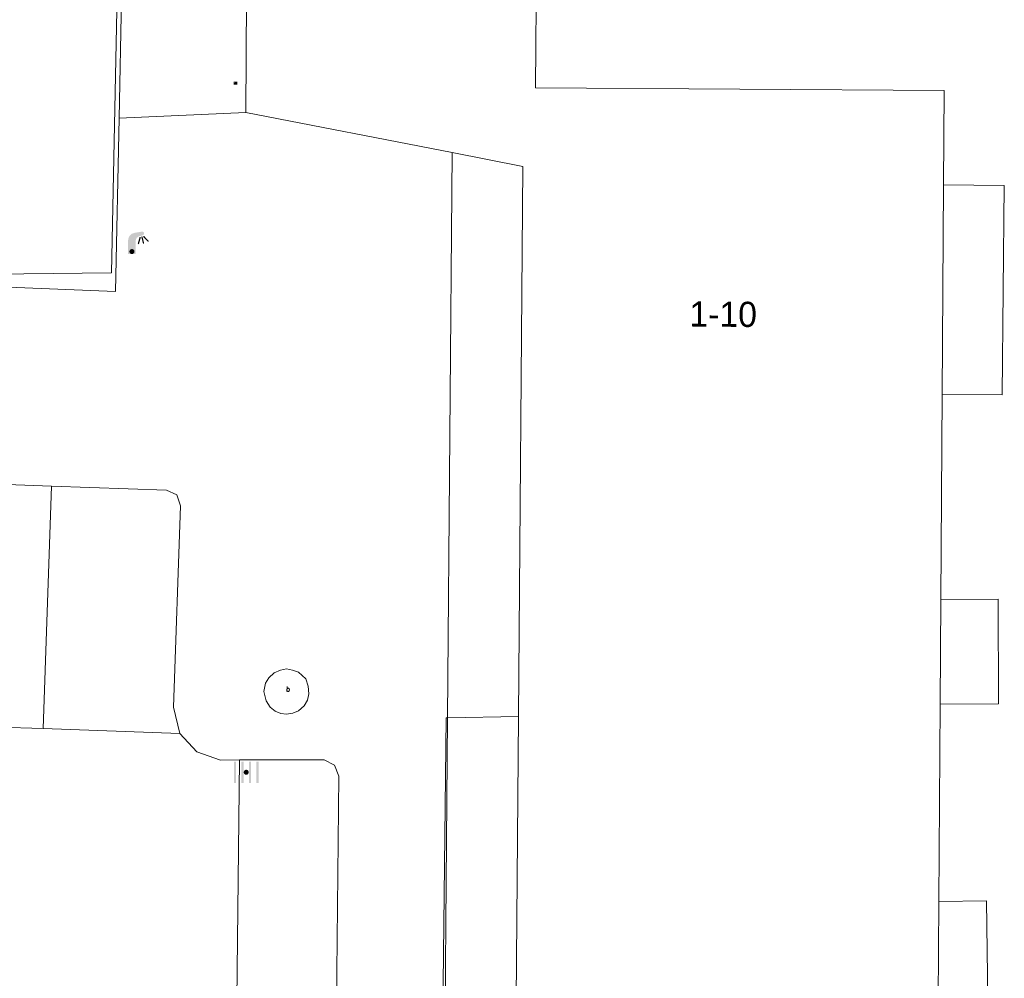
# Model space of a CAD drawing. Header units: metres. Extents: x 197457 to 198138, y 353986 to 354984.
# Tile 63 of 217: x 197961 to 197981, y 354031 to 354050. Entities that reach past the tile are written whole.
import ezdxf
from ezdxf.enums import TextEntityAlignment as Align

# ---------------------------------------------------------------- set-up
doc = ezdxf.new("R2010")
doc.units = ezdxf.units.M
doc.header["$MEASUREMENT"] = 0
for name, color, linetype, lineweight, true_color in [('elektrakast', 7, 'Continuous', 0, 0x104b6e), ('kolk', 7, 'Continuous', 0, 0x104b6e), ('lichtmast', 7, 'Continuous', 0, 0x104b6e)]:
    doc.layers.add(name, color=color, linetype=linetype, lineweight=lineweight, true_color=true_color)
for name, color, linetype, lineweight in [('Grens beheer openbare ruimte wegbeheer', 253, 'Continuous', 0), ('Grens gebouw op maaiveld onder overbouw', 1, 'Continuous', 13), ('grens individueel parkeervak', 7, 'Continuous', 0), ('grens WOZ object', 7, 'Continuous', 0), ('hoofdgebouw', 1, 'Continuous', 0), ('huisnummerreeks BGT', 7, 'Continuous', 0), ('kant verharding', 7, 'Continuous', 0), ('overbouw', 1, 'Continuous', 13), ('raster geen IMGeo', 7, 'Continuous', 0), ('weginrichtingselement', 7, 'Continuous', 0)]:
    doc.layers.add(name, color=color, linetype=linetype, lineweight=lineweight)
doc.styles.add('Style-STANDARD', font='STANDARD.shx')
doc.styles.add('Style-WORKING', font='WORKING.shx')

# ---------------------------------------------------------------- blocks, each defined once
blk = doc.blocks.new('kolk')
at = {"layer": 'kolk', "linetype": 'Continuous', "lineweight": 0, "true_color": 0xbd2877}
for points in [[(-0.489, -0.425), (-0.489, 0), (-0.489, 0.425), (-0.404, 0.425), (-0.404, 0), (-0.404, -0.425)], [(-0.191, -0.425), (-0.191, 0), (-0.191, 0.425), (-0.106, 0.425), (-0.106, 0), (-0.106, -0.425)], [(0.106, -0.425), (0.106, 0), (0.106, 0.425), (0.191, 0.425), (0.191, 0), (0.191, -0.425)], [(0.404, -0.425), (0.404, 0), (0.404, 0.425), (0.489, 0.425), (0.489, 0), (0.489, -0.425)]]:
    blk.add_hatch(color=232, dxfattribs=at).paths.add_polyline_path(points)
at = {"layer": 'kolk', "linetype": 'Continuous', "lineweight": 0, "true_color": 0x681648}
blk.add_hatch(color=219, dxfattribs=at).paths.add_polyline_path([(0.1, 0, 1), (-0.1, 0, 1)])
blk = doc.blocks.new('lichtmast')
at = {"layer": 'lichtmast', "linetype": 'Continuous', "lineweight": 0, "true_color": 0xbd2877}
for points in [[(0.15, 0.419, -0.344151), (0.301, 0.613), (0.428, 0.645, 0.960861), (0.398, 0.791), (0.101, 0.742, 0.366629), (-0.15, 0.446), (-0.15, -0.1), (0, -0.1, -0.414214), (-0.1, 0, -1), (0.1, 0, -0.414214), (0, -0.1), (0.15, -0.1)], [(0.351, 0.55, 1), (0.303, 0.564), (0.234, 0.323, 1), (0.283, 0.31)], [(0.424, 0.581, 1), (0.376, 0.569), (0.436, 0.326, 1), (0.485, 0.339)], [(0.489, 0.61, 1), (0.453, 0.575), (0.626, 0.396, 1), (0.662, 0.43)]]:
    blk.add_hatch(color=232, dxfattribs=at).paths.add_polyline_path(points)
at = {"layer": 'lichtmast', "linetype": 'Continuous', "lineweight": 0, "true_color": 0x681648}
blk.add_hatch(color=219, dxfattribs=at).paths.add_polyline_path([(-0.1, 0, 1), (0.1, 0, 1)])
blk = doc.blocks.new('kast_1')
at = {"layer": 'elektrakast', "linetype": 'Continuous', "lineweight": 0, "true_color": 0xbd2877}
h = blk.add_hatch(color=232, dxfattribs=at)
edge = h.paths.add_edge_path()
edge.add_arc((0, 0), 0.1, 0, 360)
edge.add_line((0, -0.1), (0.34, -0.1))
edge.add_line((0.34, -0.1), (0.34, 0.47))
edge.add_line((0.34, 0.47), (-0.34, 0.47))
edge.add_line((-0.34, 0.47), (-0.34, -0.1))
edge.add_line((-0.34, -0.1), (0, -0.1))
edge = h.paths.add_edge_path(flags=16)
edge.add_arc((-0.2, 0.31), 0.0607, 0, 360)
at = {"layer": 'elektrakast', "linetype": 'Continuous', "lineweight": 0, "true_color": 0x681648}
blk.add_hatch(color=219, dxfattribs=at).paths.add_polyline_path([(-0.1, 0, 1), (0.1, 0, 1)])
at = {"layer": 'elektrakast', "color": 232, "linetype": 'Continuous', "lineweight": 0, "true_color": 0xbd2877, "extrusion": (0, 0, -1)}
blk.add_solid([(-0.34, 0.65), (0.34, 0.65), (-0.34, 0.55), (0.34, 0.55)], dxfattribs=at)

msp = doc.modelspace()

# ---------------------------------------------------------------- linework, layer by layer
at = {"layer": 'Grens beheer openbare ruimte wegbeheer', "linetype": 'Continuous', "lineweight": 0}
msp.add_line((197963.397, 354047.952), (197965.91, 354048.064), dxfattribs=at)
at = {"layer": 'Grens gebouw op maaiveld onder overbouw', "linetype": 'Continuous', "lineweight": 13}
msp.add_line((197971.317, 354036.08), (197971.173, 354018.021), dxfattribs=at)
at = {"layer": 'Grens gebouw op maaiveld onder overbouw', "linetype": 'Continuous', "lineweight": 13, "flags": 128}
msp.add_lwpolyline([(197970.002, 354047.266), (197971.404, 354046.993), (197971.317, 354036.08)], dxfattribs=at)
at = {"layer": 'grens individueel parkeervak', "linetype": 'Continuous', "lineweight": 0}
for p, q in [((197959.563, 354040.742), (197962.053, 354040.652)), ((197961.888, 354035.839), (197962.053, 354040.652)), ((197961.888, 354035.839), (197959.39, 354035.93)), ((197964.602, 354035.74), (197961.888, 354035.839)), ((197965.787, 354035.218), (197965.727, 354029.749))]:
    msp.add_line(p, q, dxfattribs=at)
at = {"layer": 'grens individueel parkeervak', "linetype": 'Continuous', "lineweight": 0, "flags": 128}
for points in [[(197962.053, 354040.652), (197964.338, 354040.569), (197964.544, 354040.475), (197964.618, 354040.262), (197964.479, 354036.265), (197964.602, 354035.74)], [(197965.787, 354035.218), (197967.463, 354035.22), (197967.67, 354035.114), (197967.753, 354034.896), (197967.704, 354029.715)]]:
    msp.add_lwpolyline(points, dxfattribs=at)
at = {"layer": 'grens WOZ object', "linetype": 'Continuous', "lineweight": 0}
for p, q in [((197979.726, 354042.47), (197979.753, 354046.626)), ((197979.684, 354036.324), (197979.698, 354038.402)), ((197979.645, 354030.433), (197979.658, 354032.409))]:
    msp.add_line(p, q, dxfattribs=at)
at = {"layer": 'grens WOZ object', "linetype": 'Continuous', "lineweight": 0, "flags": 128}
for points in [[(197979.726, 354042.47), (197980.916, 354042.459), (197980.957, 354046.614), (197979.753, 354046.626)], [(197979.684, 354036.324), (197980.841, 354036.329), (197980.832, 354038.407), (197979.698, 354038.402)], [(197979.645, 354030.433), (197980.627, 354030.446), (197980.602, 354032.421), (197979.658, 354032.409)]]:
    msp.add_lwpolyline(points, dxfattribs=at)
at = {"layer": 'hoofdgebouw', "linetype": 'Continuous', "lineweight": 0}
for p, q in [((197965.927, 354051.076), (197965.91, 354048.064)), ((197965.91, 354048.064), (197970.002, 354047.266)), ((197979.698, 354038.402), (197979.726, 354042.47)), ((197979.658, 354032.409), (197979.684, 354036.324))]:
    msp.add_line(p, q, dxfattribs=at)
at = {"layer": 'hoofdgebouw', "linetype": 'Continuous', "lineweight": 0, "flags": 128}
msp.add_lwpolyline([(197979.753, 354046.626), (197979.766, 354048.497), (197971.656, 354048.555), (197971.674, 354051.044), (197970.927, 354051.048)], dxfattribs=at)
at = {"layer": 'kant verharding', "linetype": 'Continuous', "lineweight": 0}
for p, q in [((197963.397, 354047.952), (197963.739, 354064.474)), ((197969.911, 354036.056), (197971.317, 354036.08))]:
    msp.add_line(p, q, dxfattribs=at)
at = {"layer": 'kant verharding', "linetype": 'Continuous', "lineweight": 0, "flags": 128}
for points in [[(197952.48, 354039.547), (197953.63, 354039.506), (197958.404, 354044.707), (197963.326, 354044.51), (197963.397, 354047.952)], [(197966.27, 354036.575), (197966.313, 354036.39), (197966.394, 354036.267), (197966.49, 354036.186), (197966.604, 354036.139), (197966.72, 354036.125), (197966.846, 354036.145), (197966.959, 354036.194), (197967.067, 354036.293), (197967.132, 354036.404), (197967.163, 354036.527), (197967.15, 354036.683), (197967.1, 354036.827), (197966.954, 354036.958), (197966.835, 354037.001), (197966.72, 354037.025), (197966.596, 354037.001), (197966.475, 354036.945), (197966.369, 354036.85), (197966.304, 354036.741), (197966.27, 354036.575)], [(197969.669, 354016.724), (197969.882, 354036.056), (197969.911, 354036.056)], [(197964.602, 354035.74), (197964.94, 354035.377), (197965.409, 354035.217), (197965.787, 354035.218)]]:
    msp.add_lwpolyline(points, dxfattribs=at)
at = {"layer": 'overbouw', "linetype": 'Continuous', "lineweight": 13}
msp.add_line((197970.002, 354047.266), (197969.911, 354036.056), dxfattribs=at)
at = {"layer": 'overbouw', "linetype": 'Continuous', "lineweight": 13, "flags": 128}
msp.add_lwpolyline([(197969.911, 354036.056), (197969.766, 354018.038), (197971.173, 354018.021)], dxfattribs=at)
at = {"layer": 'raster geen IMGeo', "linetype": 'Continuous', "lineweight": 0, "flags": 128}
msp.add_lwpolyline([(197963.638, 354064.089), (197963.246, 354044.879), (197958.031, 354044.821), (197954.071, 354040.165), (197952.48, 354039.547)], dxfattribs=at)

# ---------------------------------------------------------------- block references
at = {"layer": 'elektrakast', "linetype": 'Continuous', "lineweight": 0, "xscale": 0.1, "yscale": 0.1, "zscale": 0.1}
msp.add_blockref('kast_1', (197965.707, 354048.623), dxfattribs=at)
at = {"layer": 'kolk', "linetype": 'Continuous', "lineweight": 0, "xscale": 0.5, "yscale": 0.5}
msp.add_blockref('kolk', (197965.919, 354034.974), dxfattribs=at)
at = {"layer": 'lichtmast', "linetype": 'Continuous', "lineweight": 0, "xscale": 0.5, "yscale": 0.5}
msp.add_blockref('lichtmast', (197963.651, 354045.304), dxfattribs=at)

# ---------------------------------------------------------------- texts
at = {"layer": 'huisnummerreeks BGT', "linetype": 'Continuous', "lineweight": 0, "style": 'Style-WORKING'}
msp.add_text('1-10', height=0.5, rotation=359.5, dxfattribs=at).set_placement((197975.381, 354044.062), align=Align.MIDDLE_CENTER)
at = {"layer": 'weginrichtingselement', "style": 'Style-STANDARD'}
msp.add_text('b', height=0.1, rotation=359.6691, dxfattribs=at).set_placement((197966.712, 354036.576))

doc.saveas('drawing.dxf')
